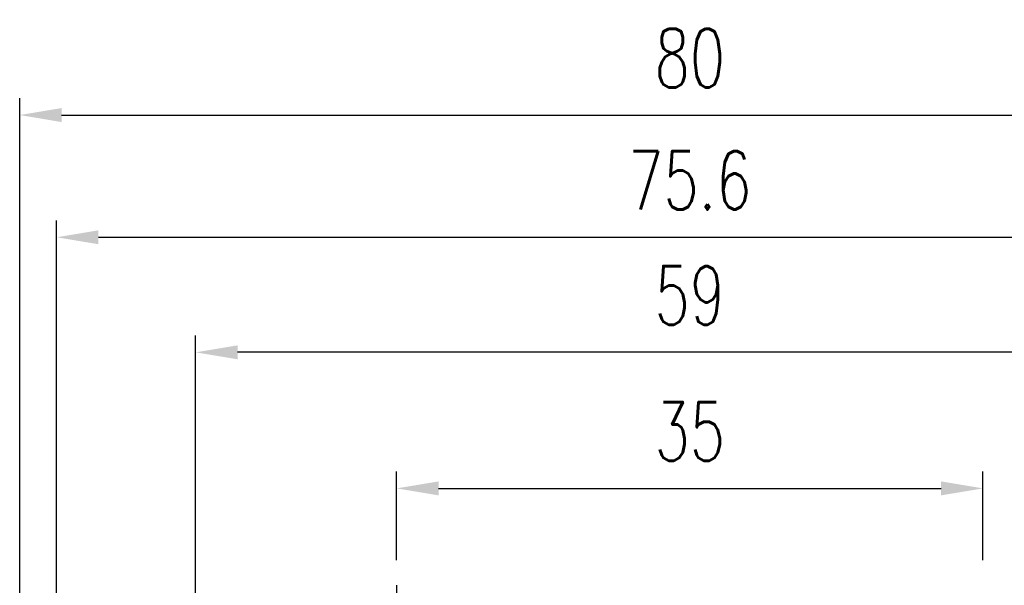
# Model space of a CAD drawing. Header units: millimetres. Extents: x -24 to 264, y 297 to 404.
# Tile 47 of 48: x 164 to 223, y 356 to 390. Entities that reach past the tile are written whole.
import ezdxf

# ---------------------------------------------------------------- set-up
doc = ezdxf.new("R2010")
doc.units = ezdxf.units.MM
doc.header["$PDSIZE"] = -1
doc.linetypes.add('CENTER', pattern=[10.16, 6.35, -1.27, 1.27, -1.27])
doc.layers.add('CL', color=1, linetype='CENTER')
doc.layers.add('DIM', color=4, linetype='Continuous')
doc.styles.add('DIM-7', font='SIMPLEX.shx', dxfattribs={"width": 0.7, "bigfont": 'chineset.shx'})
doc.dimstyles.new('CNS', dxfattribs={"dimtxt": 3.5, "dimasz": 2.5, "dimexe": 1, "dimexo": 1.5, "dimgap": 0.09, "dimtad": 0, "dimdsep": 46, "dimtxsty": 'DIM-7', "dimcen": 0.09, "dimclrd": 1, "dimclre": 1, "dimclrt": 4, "dimadec": 0, "dimazin": 0, "dimtfac": 1, "dimtix": 1, "dimtmove": 2, "dimatfit": 3, "dimfxl": 1, "dimtvp": 0.971429, "dimtolj": 1, "dimarcsym": 0})

# ---------------------------------------------------------------- blocks, each defined once
blk = doc.blocks.new('*D10')
at = {"layer": 'DEFPOINTS', "color": 0, "transparency": 16777216}
for p in [(221.457, 361.561), (186.457, 355.772), (221.457, 355.772)]:
    blk.add_point(p, dxfattribs=at)
at = {"layer": 'DIM', "color": 7, "lineweight": -2, "transparency": 16777216}
for p, q in [((186.457, 357.272), (186.457, 362.561)), ((221.457, 357.272), (221.457, 362.561)), ((188.957, 361.561), (218.957, 361.561))]:
    blk.add_line(p, q, dxfattribs=at)
at = {"layer": 'DIM', "color": 7, "transparency": 16777216}
for points in [[(188.957, 361.977), (188.957, 361.144), (186.457, 361.561)], [(218.957, 361.977), (218.957, 361.144), (221.457, 361.561)]]:
    blk.add_solid(points, dxfattribs=at)
at = {"layer": 'DIM', "color": 7, "transparency": 16777216, "insert": (203.957, 364.961), "char_height": 3.5, "attachment_point": 5, "style": 'DIM-7'}
blk.add_mtext('\\A1;35', dxfattribs=at)
blk = doc.blocks.new('*D11')
at = {"layer": 'DEFPOINTS', "color": 0, "transparency": 16777216}
for p in [(174.457, 369.687), (174.457, 353.772), (233.457, 353.772)]:
    blk.add_point(p, dxfattribs=at)
at = {"layer": 'DIM', "color": 7, "lineweight": -2, "transparency": 16777216}
for p, q in [((174.457, 355.272), (174.457, 370.687)), ((233.457, 355.272), (233.457, 370.687)), ((230.957, 369.687), (176.957, 369.687))]:
    blk.add_line(p, q, dxfattribs=at)
at = {"layer": 'DIM', "color": 7, "transparency": 16777216}
for points in [[(176.957, 370.104), (176.957, 369.27), (174.457, 369.687)], [(230.957, 370.104), (230.957, 369.27), (233.457, 369.687)]]:
    blk.add_solid(points, dxfattribs=at)
at = {"layer": 'DIM', "color": 7, "transparency": 16777216, "insert": (203.957, 373.087), "char_height": 3.5, "attachment_point": 5, "style": 'DIM-7'}
blk.add_mtext('\\A1;59', dxfattribs=at)
blk = doc.blocks.new('*D5')
at = {"layer": 'DEFPOINTS', "color": 0, "transparency": 16777216}
for p in [(243.96, 383.858), (163.955, 352.937), (243.96, 352.937)]:
    blk.add_point(p, dxfattribs=at)
at = {"layer": 'DIM', "color": 7, "lineweight": -2, "transparency": 16777216}
for p, q in [((163.955, 354.437), (163.955, 384.858)), ((243.96, 354.437), (243.96, 384.858)), ((166.455, 383.858), (241.46, 383.858))]:
    blk.add_line(p, q, dxfattribs=at)
at = {"layer": 'DIM', "color": 7, "transparency": 16777216}
for points in [[(166.455, 384.274), (166.455, 383.441), (163.955, 383.858)], [(241.46, 384.274), (241.46, 383.441), (243.96, 383.858)]]:
    blk.add_solid(points, dxfattribs=at)
at = {"layer": 'DIM', "color": 7, "transparency": 16777216, "insert": (203.957, 387.258), "char_height": 3.5, "attachment_point": 5, "style": 'DIM-7'}
blk.add_mtext('\\A1;80', dxfattribs=at)
blk = doc.blocks.new('*D19')
at = {"layer": 'DEFPOINTS', "color": 0, "transparency": 16777216}
for p in [(241.757, 376.558), (166.157, 353.072), (241.757, 353.072)]:
    blk.add_point(p, dxfattribs=at)
at = {"layer": 'DIM', "color": 7, "lineweight": -2, "transparency": 16777216}
for p, q in [((166.157, 354.572), (166.157, 377.558)), ((241.757, 354.572), (241.757, 377.558)), ((168.657, 376.558), (239.257, 376.558))]:
    blk.add_line(p, q, dxfattribs=at)
at = {"layer": 'DIM', "color": 7, "transparency": 16777216}
for points in [[(168.657, 376.974), (168.657, 376.141), (166.157, 376.558)], [(239.257, 376.974), (239.257, 376.141), (241.757, 376.558)]]:
    blk.add_solid(points, dxfattribs=at)
at = {"layer": 'DIM', "color": 7, "transparency": 16777216, "insert": (203.957, 379.958), "char_height": 3.5, "attachment_point": 5, "style": 'DIM-7'}
blk.add_mtext('\\A1;75.6', dxfattribs=at)

msp = doc.modelspace()

# ---------------------------------------------------------------- linework, layer by layer
at = {"layer": 'CL', "color": 0, "ltscale": 0.5}
msp.add_line((186.457, 355.772), (186.457, 324.572), dxfattribs=at)

# ---------------------------------------------------------------- dimensions: what is measured, and where the dimension line sits
at = {"layer": 'DIM', "color": 0}
for base, p1, p2, picture, middle in [((243.9599, 383.8577), (163.955, 352.9366), (243.9599, 352.9366), '*D5', (203.9574, 387.2577)), ((241.757, 376.558), (166.157, 353.072), (241.757, 353.072), '*D19', (203.957, 379.958)), ((174.457, 369.687), (233.457, 353.772), (174.457, 353.772), '*D11', (203.957, 373.087)), ((221.457, 361.561), (186.457, 355.772), (221.457, 355.772), '*D10', (203.957, 364.961))]:
    dim = msp.add_linear_dim(base=base, p1=p1, p2=p2, dimstyle='CNS', override={"dimclrd": 7, "dimclre": 7, "dimclrt": 7}, dxfattribs=at)
    dim.commit()
    dim.dimension.update_dxf_attribs({"geometry": picture, "text_midpoint": middle})

doc.saveas('drawing.dxf')
